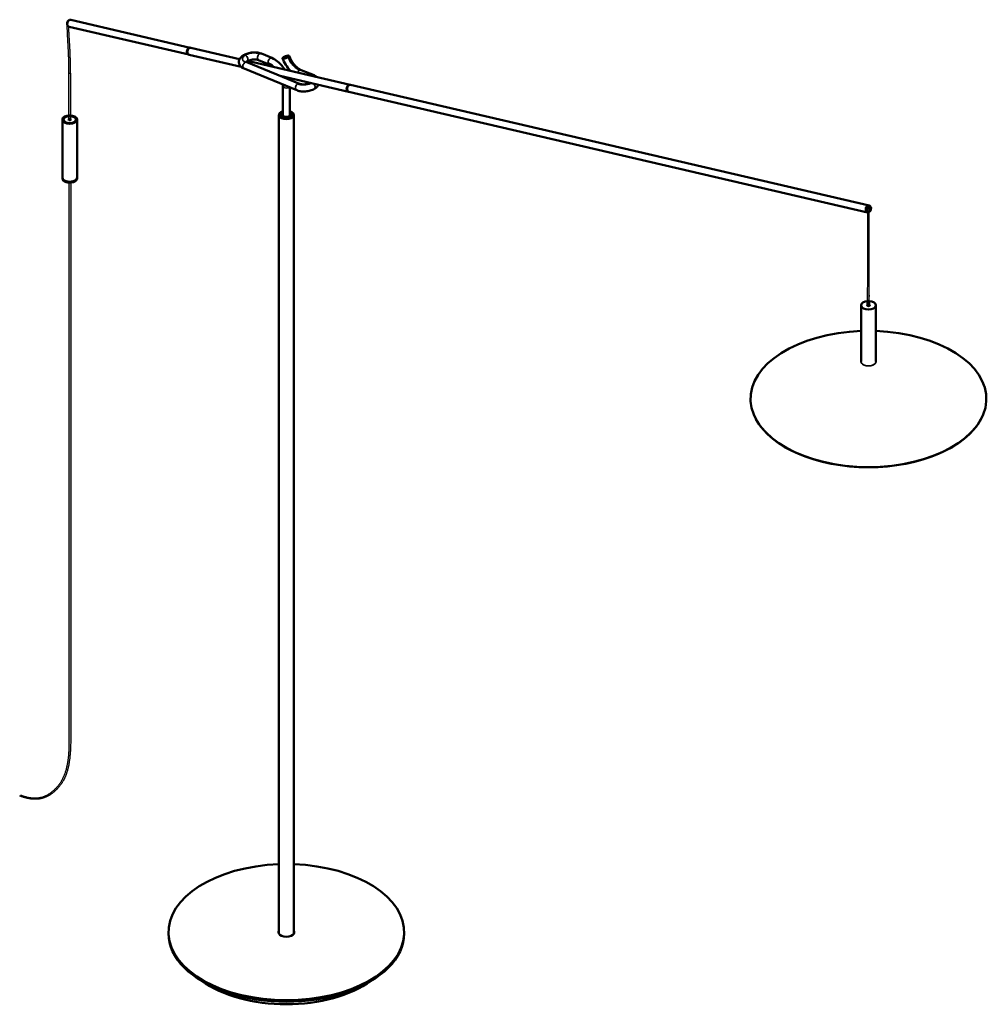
# Model space of a CAD drawing. Header units: millimetres. Extents: x 2486 to 9743, y 2059 to 5474.
# Tile 2 of 2: x 8100 to 9743, y 2917 to 4587. Entities that reach past the tile are written whole.
import ezdxf

# ---------------------------------------------------------------- set-up
doc = ezdxf.new("R2010")
doc.units = ezdxf.units.MM
doc.header["$LTSCALE"] = 25
for name, color, linetype, lineweight in [('Geometria schizzo (ISO)', 7, 'Continuous', 25), ('Tratteggio (ISO)', 7, 'Continuous', 18), ('Visibile (ISO)', 7, 'Continuous', 50), ('Visibile sottile (ISO)', 7, 'Continuous', 35)]:
    doc.layers.add(name, color=color, linetype=linetype, lineweight=lineweight)

msp = doc.modelspace()

# ---------------------------------------------------------------- hatches: boundary and pattern name
at = {"layer": 'Tratteggio (ISO)'}
h = msp.add_hatch(color=256, dxfattribs=at)
edge = h.paths.add_edge_path()
edge.add_line((8183.1, 4496.1), (8186.1, 4496.1))
edge.add_spline(control_points=[(8186.1, 4496.1), (8186.1, 4503.8), (8186.1, 4510.3), (8185.3, 4537.3), (8183.6, 4562.2), (8182.8, 4574.8)], knot_values=[1, 1, 1, 1, 1, 2, 3, 3, 3, 3, 3], degree=4, periodic=0)
edge.add_arc((8186.3, 4579.8), 6.09, 180.6047, 235.1409, ccw=False)
edge.add_spline(control_points=[(8180.2, 4579.8), (8180.2, 4577.7), (8180.9, 4558), (8183.1, 4523), (8183.1, 4516.2), (8183.1, 4496.1)], knot_values=[1, 1, 1, 1, 1, 2, 3, 3, 3, 3, 3], degree=4, periodic=0)
h = msp.add_hatch(color=256, dxfattribs=at)
edge = h.paths.add_edge_path()
edge.add_ellipse((8184.6, 4416.8), major_axis=(1.5, 0), ratio=0.57739, start_angle=0.0034, end_angle=180.0034)
edge.add_line((8183.1, 4416.8), (8183.1, 4496.1))
edge.add_line((8183.1, 4496.1), (8186.1, 4496.1))
edge.add_line((8186.1, 4496.1), (8186.1, 4416.8))
h = msp.add_hatch(color=256, dxfattribs=at)
edge = h.paths.add_edge_path()
edge.add_ellipse((8184.6, 4416.8), major_axis=(1.5, 0), ratio=0.57739, start_angle=0.0034, end_angle=180.0034)
edge.add_line((8183.1, 4416.8), (8186.1, 4416.8))
h = msp.add_hatch(color=256, dxfattribs=at)
edge = h.paths.add_edge_path()
edge.add_line((8186.1, 4416.8), (8183.1, 4416.8))
edge.add_ellipse((8184.6, 4416.8), major_axis=(-1.5, 0), ratio=0.57739, start_angle=0.0034, end_angle=180.0034)
h = msp.add_hatch(color=256, dxfattribs=at)
edge = h.paths.add_edge_path()
edge.add_line((8183, 4310.4), (8183, 3365.2))
edge.add_spline(control_points=[(8183, 3365.2), (8183, 3348.8), (8183, 3342.1), (8180.9, 3319.2), (8171.7, 3294.3), (8158.1, 3278.9), (8137.1, 3263.4), (8115.1, 3266.4), (8101.7, 3271.7)], knot_values=[1, 1, 1, 1, 1, 2, 3, 4, 5, 6, 6, 6, 6, 6], degree=4, periodic=0)
edge.add_spline(control_points=[(8101.7, 3271.7), (8100.7, 3271.1), (8100.6, 3271), (8100.6, 3271.1), (8100.5, 3271), (8100.5, 3271), (8100.5, 3271), (8100.5, 3270.9), (8099.7, 3270.2)], knot_values=[1, 1, 1, 1, 1, 2, 3, 4, 5, 6, 6, 6, 6, 6], degree=4, periodic=0)
edge.add_spline(control_points=[(8099.7, 3270.2), (8100.4, 3270.1), (8110, 3266.3), (8123, 3264), (8136.7, 3265.2), (8147.4, 3269.6), (8156.9, 3275.6), (8167.5, 3286.2), (8177.3, 3300.9), (8181.6, 3315.9), (8184.8, 3329.7), (8186.3, 3353.9), (8186.3, 3365.8)], knot_values=[1, 1, 1, 1, 1, 2, 3, 4, 5, 6, 7, 8, 9, 10, 10, 10, 10, 10], degree=4, periodic=0)
edge.add_line((8186.3, 3365.8), (8186.3, 4310.4))
edge.add_line((8186.3, 4310.4), (8183, 4310.4))
h = msp.add_hatch(color=256, dxfattribs=at)
edge = h.paths.add_edge_path()
edge.add_spline(control_points=[(9541, 4101.6), (9541, 4113.5), (9541, 4115.3), (9541, 4219.2), (9541, 4261.6), (9541, 4261.9), (9542, 4267), (9541.2, 4268.3), (9538.8, 4268.6), (9538.2, 4268.8)], knot_values=[1, 1, 1, 1, 1, 2, 3, 4, 5, 6, 7, 7, 7, 7, 7], degree=4, periodic=0)
edge.add_arc((9540.7, 4265.2), 4.41, 125.0421, 223.0716)
edge.add_ellipse((9539.9, 4265.6), major_axis=(-1.02, -4.38), ratio=0.718474, start_angle=337.9947, end_angle=353.696)
edge.add_spline(control_points=[(9538.5, 4261.4), (9538.2, 4210.2), (9538.2, 4124.6), (9538.2, 4115.3), (9538.2, 4101.6)], knot_values=[1, 1, 1, 1, 1, 2, 2, 2, 2, 2], degree=4, periodic=0)
edge.add_arc((9539.6, 4103.9), 2.61, 238.1664, 301.8336)

# ---------------------------------------------------------------- linework, layer by layer
at = {"layer": 'Geometria schizzo (ISO)'}
for p, q in [((8183.1, 4416.8), (8183.1, 4496.1)), ((8183.1, 4496.1), (8186.1, 4496.1)), ((8186.1, 4496.1), (8186.1, 4416.8)), ((8186.1, 4416.8), (8183.1, 4416.8)), ((8186.3, 4310.4), (8183, 4310.4)), ((8183, 4310.4), (8183, 3365.2)), ((8186.3, 4310.4), (8186.3, 3365.8))]:
    msp.add_line(p, q, dxfattribs=at)
for centre, radius, start, end in [((8186.3, 4579.8), 6.09, 180.6047, 235.1409), ((9540.7, 4265.2), 4.41, 125.0421, 223.0716), ((9537.3, 4260.9), 1.28, 22.987, 79.5176), ((9539.6, 4103.9), 2.61, 238.1664, 301.8336)]:
    msp.add_arc(centre, radius, start, end, dxfattribs=at)
for points in [[(8183.1, 4496.1), (8183.1, 4516.2), (8183.1, 4523), (8180.9, 4558), (8180.2, 4577.7), (8180.2, 4579.8)], [(8186.1, 4496.1), (8186.1, 4503.8), (8186.1, 4510.3), (8185.3, 4537.3), (8183.6, 4562.2), (8182.8, 4574.8)], [(9541, 4101.6), (9541, 4113.5), (9541, 4115.3), (9541, 4219.2), (9541, 4261.6), (9541, 4261.9), (9542, 4267), (9541.2, 4268.3), (9538.8, 4268.6), (9538.2, 4268.8)], [(9538.2, 4101.6), (9538.2, 4115.3), (9538.2, 4124.6), (9538.2, 4210.2), (9538.5, 4261.4)], [(8186.3, 3365.8), (8186.3, 3353.9), (8184.8, 3329.7), (8181.6, 3315.9), (8177.3, 3300.9), (8167.5, 3286.2), (8156.9, 3275.6), (8147.4, 3269.6), (8136.7, 3265.2), (8123, 3264), (8110, 3266.3), (8100.4, 3270.1), (8099.7, 3270.2)], [(8183, 3365.2), (8183, 3348.8), (8183, 3342.1), (8180.9, 3319.2), (8171.7, 3294.3), (8158.1, 3278.9), (8137.1, 3263.4), (8115.1, 3266.4), (8101.7, 3271.7)]]:
    msp.add_open_spline(points, degree=4, dxfattribs=at)
at = {"layer": 'Visibile (ISO)'}
for p, q in [((8183.6, 4574.6), (8386.5, 4527.4)), ((8186.3, 4586.3), (8389.2, 4539.1)), ((8387.2, 4527.3), (8475.4, 4506.8)), ((8389.9, 4539), (8472.8, 4519.7)), ((8509.7, 4529.1), (8527.7, 4521.7)), ((8556.1, 4525.6), (8556.7, 4525.4)), ((8574.2, 4478), (8484.9, 4514.8)), ((8486.4, 4516.6), (8660.2, 4476.2)), ((8505.1, 4518), (8523.1, 4510.6)), ((8545.7, 4521.4), (8546, 4522)), ((8569.7, 4466.9), (8480.4, 4503.7)), ((8541.8, 4491.4), (8657.5, 4464.5)), ((8577.4, 4501.2), (8599, 4492.3)), ((8660.9, 4476), (9540.6, 4271.6)), ((8546.1, 4474.1), (8546.1, 4425.2)), ((8558.1, 4471.7), (8558.1, 4425.2)), ((8658.2, 4464.3), (9537.9, 4259.9)), ((8539.6, 3037), (8539.6, 4425.1)), ((8541.3, 4423.7), (8541.3, 4424.2)), ((8545.2, 4429), (8544.5, 4428.6)), ((8559, 4429), (8559.7, 4428.6)), ((8562.8, 4423.7), (8562.8, 4424.2)), ((8564.6, 3037), (8564.6, 4425.1)), ((8172.1, 4417.2), (8172.1, 4319.2)), ((8173.7, 4416.4), (8173.7, 4416.8)), ((8177.2, 4421.5), (8176.9, 4421.3)), ((8191.9, 4421.5), (8192.3, 4421.3)), ((8195.5, 4416.4), (8195.5, 4416.8)), ((8197.1, 4417.2), (8197.1, 4319.2)), ((8548, 4422.7), (8547.8, 4422.8)), ((8556.2, 4422.7), (8556.3, 4422.8)), ((8172.1, 4317.6), (8172.1, 4319.2)), ((8197.1, 4317.6), (8197.1, 4319.2)), ((9538.4, 4260.3), (9538.7, 4260.3)), ((9540.9, 4271.1), (9541.2, 4271)), ((9538.2, 4101.4), (9538.2, 4109.3)), ((9541, 4101.4), (9541, 4109.3)), ((9527.1, 4007), (9527.1, 4102.4)), ((9552.1, 4007), (9552.1, 4102.4)), ((9348.7, 3909.1), (9348.4, 3909.8)), ((9730.4, 3909.1), (9730.8, 3909.8)), ((8352.1, 3037), (8352.1, 3039.5)), ((8752.1, 3037), (8752.1, 3039.5))]:
    msp.add_line(p, q, dxfattribs=at)
for centre, major_axis, ratio, start_param, end_param in [((8184.3, 4580.6), (1.24, 5.36), 0.718474, 0.468944, 2.672649), ((8184.9, 4580.4), (-1.36, -5.84), 0.718474, 3.141593, 6.283185), ((8387.8, 4533.3), (-1.36, -5.84), 0.718474, 3.06083, 6.363948), ((8387.8, 4533.3), (1.24, 5.36), 0.718474, 0.468944, 2.672649), ((8388.5, 4533.1), (1.36, 5.84), 0.718474, 0, 3.141593), ((8482.7, 4509.2), (2.29, 5.55), 0.653334, 0.000008, 0.000046), ((8482.8, 4521.4), (3, -5.2), 0.57735, 6.283153, 6.283214), ((8507.4, 4523.5), (-2.29, -5.55), 0.653334, 6.28314, 6.283182), ((8525.4, 4516.1), (-2.29, -5.55), 0.653334, 0.000005, 0.000077), ((8575.1, 4495.7), (2.29, 5.55), 0.653334, 0.000001, 0.000026), ((8571.9, 4472.5), (2.29, 5.55), 0.653334, 6.283127, 6.283169), ((8658.8, 4470.3), (-1.36, -5.84), 0.718474, 3.06083, 6.363948), ((8658.8, 4470.3), (1.24, 5.36), 0.718474, 0.468944, 2.672649), ((8659.5, 4470.2), (1.36, 5.84), 0.718474, 0, 3.141593), ((8552.1, 4474.1), (-6, 0), 0.57735, 6.283128, 6.283185), ((8552.1, 4425.1), (-12.5, 0), 0.57735, 5.215392, 10.497265), ((8552.1, 4425.1), (11, 0), 0.57735, 2.150521, 7.279839), ((8552.1, 4424.2), (-10.7, 0), 0.57735, 5.497787, 6.396482), ((8552.1, 4425.1), (9.75, 0), 0.57735, 2.237023, 7.194452), ((8552.1, 4425.2), (6, 0), 0.57735, 3.141593, 6.283185), ((8552.1, 4424.2), (10.7, 0), 0.57735, 6.169888, 7.068583), ((8184.6, 4416.8), (-10.9, 0), 0.57739, 5.497684, 6.393058), ((8184.6, 4416.8), (-1.5, 0), 0.57739, 2.511321, 6.913457), ((8184.6, 4416.8), (10.9, 0), 0.57739, 6.173312, 7.068686), ((8552.1, 4425), (5.8, 0), 0.57735, 3.926991, 5.497787), ((8184.6, 4319.2), (12.5, 0), 0.57739, 3.141593, 6.283185), ((8184.6, 4319.2), (-12.5, 0), 0.57739, 0, 3.141593), ((8184.6, 4317.6), (-12.5, 0), 0.57739, 0, 3.141593), ((9539.3, 4265.8), (1.36, 5.84), 0.718474, 5.669809, 10.038155), ((9539.6, 4265.7), (1.24, 5.36), 0.718474, 0, 3.141593), ((9539.6, 4265.7), (-1.24, -5.36), 0.718474, 3.141593, 6.283185), ((9539.6, 4102.4), (-12.5, 0), 0.57739, 4.817544, 10.890419), ((9539.6, 4102.4), (-2.25, 0), 0.57739, 5.369853, 10.338111), ((9539.6, 4102), (-1.75, 0), 0.57739, 5.616239, 6.934453), ((9539.6, 4100.4), (2.25, 0), 0.57739, 2.22826, 2.237729), ((9539.6, 4100.8), (-1.75, 0), 0.57739, 5.616239, 5.632126), ((9539.6, 4102), (1.75, 0), 0.57739, 5.631917, 6.950132), ((9539.6, 4100.4), (2.25, 0), 0.57739, 0.903863, 0.913333), ((9539.6, 4100.8), (-1.75, 0), 0.57739, 3.792652, 3.808539), ((9539.6, 3943.6), (-200, 0), 0.57739, 4.77493, 10.933034), ((9539.6, 3942.9), (-199.6, 0), 0.57739, 0.297283, 2.84431), ((8552.1, 3039.5), (-200, 0), 0.57735, 4.77493, 10.933034), ((8552.1, 3039.5), (13.5, 0), 0.57735, 2.754276, 6.670502), ((8552.1, 3037), (-13.5, 0), 0.57735, 5.895869, 6.125397), ((8552.1, 3037), (13.5, 0), 0.57735, 0.157789, 0.387317), ((8552.1, 3037), (-200, 0), 0.57735, 0, 3.141593), ((8552.1, 3037), (-12.5, 0), 0.57735, 0, 0.075496), ((8552.1, 3037), (12.5, 0), 0.57735, 6.207689, 6.283185), ((8552.1, 3023.9), (185, 0), 0.57735, 3.821386, 5.603392)]:
    msp.add_ellipse(centre, major_axis=major_axis, ratio=ratio, start_param=start_param, end_param=end_param, dxfattribs=at)
for centre, major_axis, ratio in [((8184.6, 4417.2), (-12.5, 0), 0.57739), ((8184.6, 4417.2), (11, 0), 0.57739), ((8184.6, 4417.2), (-10.4, 0), 0.57739), ((8184.6, 4417.2), (2, 0), 0.57739), ((9539.9, 4265.6), (-1.24, -5.36), 0.718474), ((9539.9, 4265.6), (-1.02, -4.38), 0.718474), ((9539.6, 4109.3), (-1.37, 0), 0.57739)]:
    msp.add_ellipse(centre, major_axis=major_axis, ratio=ratio, dxfattribs=at)
for points, knots in [([(8480.4, 4503.7), (8478.2, 4504.6), (8476.3, 4505.8), (8474.1, 4508), (8473.5, 4508.8), (8472.2, 4511.1), (8471.7, 4512.8), (8471.6, 4515.8), (8471.8, 4517.2), (8472.8, 4519.8), (8473.5, 4521.1), (8475.5, 4523.5), (8476.9, 4524.7), (8478.8, 4526.1), (8479.3, 4526.4), (8479.8, 4526.6)], [0.000018, 0.000018, 0.000018, 0.000018, 0.814791, 0.814791, 1.189537, 1.189537, 1.803423, 1.803423, 2.318969, 2.318969, 2.850666, 2.850666, 3.500902, 3.500902, 3.688959, 3.688959, 3.688959, 3.688959]), ([(8479.8, 4526.6), (8481.9, 4527.8), (8484.3, 4528.8), (8489.3, 4530.3), (8491.9, 4530.8), (8497, 4531.2), (8499.5, 4531.2), (8504.3, 4530.7), (8506.6, 4530.2), (8509, 4529.4), (8509.3, 4529.2), (8509.7, 4529.1)], [0.000024, 0.000024, 0.000024, 0.000024, 0.821035, 0.821035, 1.607889, 1.607889, 2.35551, 2.35551, 3.109306, 3.109306, 3.244877, 3.244877, 3.244877, 3.244877]), ([(8547.7, 4523.4), (8548.1, 4523.6), (8548.5, 4523.8), (8549.3, 4524.2), (8549.7, 4524.3), (8550.6, 4524.7), (8551.1, 4524.9), (8552.3, 4525.3), (8553.1, 4525.5), (8554.3, 4525.7), (8554.7, 4525.7), (8555, 4525.7), (8555.4, 4525.7), (8555.7, 4525.7), (8556.2, 4525.6), (8556.4, 4525.4), (8556.3, 4524.9), (8556, 4524.6), (8555.3, 4524), (8554.9, 4523.8), (8554.6, 4523.6)], [-3.141593, -3.141593, -3.141593, -3.141593, -2.868711, -2.868711, -2.609754, -2.609754, -2.350796, -2.350796, -1.870796, -1.870796, -1.570796, -1.570796, -1.570796, -1.270796, -1.270796, -0.790796, -0.790796, -0.273432, -0.273432, 0, 0, 0, 0]), ([(8555.1, 4523.2), (8555.5, 4523.4), (8555.8, 4523.6), (8556.6, 4524.2), (8556.9, 4524.6), (8557, 4525.1), (8556.9, 4525.2), (8556.7, 4525.4)], [0, 0, 0, 0, 0.273432, 0.273432, 0.790796, 0.790796, 1.182788, 1.182788, 1.182788, 1.182788]), ([(8557, 4525.1), (8558, 4522.4), (8559.2, 4519.8), (8562.2, 4514.7), (8564, 4512.3), (8567.7, 4508), (8569.7, 4506.1), (8573.6, 4503.1), (8575.6, 4501.9), (8577.4, 4501.2)], [0, 0, 0, 0, 0.875698, 0.875698, 1.762574, 1.762574, 2.648339, 2.648339, 3.522891, 3.522891, 3.522891, 3.522891]), ([(8483.4, 4515.7), (8483.4, 4515.7), (8483.4, 4515.7), (8483.7, 4515.5), (8484, 4515.2), (8484.6, 4514.9), (8484.8, 4514.9), (8484.9, 4514.8)], [1.6749043, 1.6749043, 1.6749043, 1.6749043, 1.8532493, 1.8532493, 2.1786826, 2.1786826, 2.2772101, 2.2772101, 2.2772101, 2.2772101]), ([(8505.1, 4518), (8504.6, 4518.2), (8503.8, 4518.4), (8502.2, 4518.8), (8501.2, 4519), (8499, 4519.1), (8497.7, 4519.2), (8495.2, 4519), (8493.8, 4518.9), (8491.2, 4518.3), (8489.9, 4518), (8487.6, 4517.2), (8486.6, 4516.7), (8485.8, 4516.2)], [0, 0, 0, 0, 0.316365, 0.316365, 0.657382, 0.657382, 1.035439, 1.035439, 1.437058, 1.437058, 1.8458, 1.8458, 2.249849, 2.249849, 2.249849, 2.249849]), ([(8529.7, 4506.5), (8529, 4507.1), (8528.3, 4507.6), (8526, 4509.2), (8524.5, 4510), (8523.1, 4510.6)], [3.986726, 3.986726, 3.986726, 3.986726, 4.311477, 4.311477, 4.995121, 4.995121, 4.995121, 4.995121]), ([(8527.7, 4521.7), (8531, 4520.3), (8534.2, 4518.3), (8540.4, 4513.3), (8543.4, 4510.2), (8547.1, 4505.2), (8548.2, 4503.6), (8549.3, 4501.9)], [0.000035, 0.000035, 0.000035, 0.000035, 1.29439, 1.29439, 2.601203, 2.601203, 3.186331, 3.186331, 3.186331, 3.186331]), ([(8545.7, 4521.4), (8545.7, 4521.3), (8545.7, 4521.3), (8545.6, 4520.9), (8545.8, 4520.7), (8546.4, 4520.6), (8546.7, 4520.6), (8547.1, 4520.6), (8547.5, 4520.6), (8547.9, 4520.6), (8549.1, 4520.9), (8550, 4521.1), (8551.4, 4521.5), (8551.9, 4521.7), (8552.9, 4522.1), (8553.3, 4522.3), (8554.2, 4522.7), (8554.7, 4522.9), (8555.1, 4523.2)], [0.687044, 0.687044, 0.687044, 0.687044, 0.790796, 0.790796, 1.270796, 1.270796, 1.570796, 1.570796, 1.570796, 1.870796, 1.870796, 2.350796, 2.350796, 2.609479, 2.609479, 2.868161, 2.868161, 3.141593, 3.141593, 3.141593, 3.141593]), ([(8559.2, 4499.6), (8557.5, 4501.3), (8556, 4503.1), (8552, 4508.4), (8549.7, 4512.1), (8547, 4517.6), (8546.3, 4519.3), (8545.7, 4521)], [1.871703, 1.871703, 1.871703, 1.871703, 2.60166, 2.60166, 3.883653, 3.883653, 4.436229, 4.436229, 4.436229, 4.436229]), ([(8554.6, 4523.6), (8554.2, 4523.4), (8553.8, 4523.2), (8553, 4522.8), (8552.6, 4522.6), (8551.7, 4522.3), (8551.2, 4522.1), (8550, 4521.7), (8549.2, 4521.5), (8548, 4521.3), (8547.6, 4521.3), (8547.3, 4521.2), (8546.9, 4521.2), (8546.6, 4521.3), (8546.1, 4521.4), (8545.9, 4521.6), (8546, 4522.1), (8546.3, 4522.4), (8547.1, 4523), (8547.4, 4523.2), (8547.7, 4523.4)], [-3.141593, -3.141593, -3.141593, -3.141593, -2.868161, -2.868161, -2.609479, -2.609479, -2.350796, -2.350796, -1.870796, -1.870796, -1.570796, -1.570796, -1.570796, -1.270796, -1.270796, -0.790796, -0.790796, -0.272881, -0.272881, 0, 0, 0, 0]), ([(8574.2, 4478), (8574.8, 4477.8), (8575.5, 4477.5), (8577.2, 4477.2), (8578.2, 4477), (8580.4, 4476.8), (8581.6, 4476.8), (8584.2, 4477), (8585.5, 4477.1), (8588.2, 4477.6), (8589.5, 4478), (8591.5, 4478.7), (8592.3, 4479.1), (8593, 4479.5)], [0, 0, 0, 0, 0.316365, 0.316365, 0.657382, 0.657382, 1.035439, 1.035439, 1.437058, 1.437058, 1.8458, 1.8458, 2.166905, 2.166905, 2.166905, 2.166905]), ([(8606.6, 4476.3), (8606.1, 4475.4), (8605.6, 4474.6), (8603.9, 4472.4), (8602.5, 4471.3), (8600.5, 4469.9), (8600.1, 4469.6), (8599.6, 4469.4)], [2.477258, 2.477258, 2.477258, 2.477258, 2.850665, 2.850665, 3.5009, 3.5009, 3.688935, 3.688935, 3.688935, 3.688935]), ([(8599.6, 4469.4), (8597.5, 4468.1), (8595.1, 4467.2), (8590.1, 4465.7), (8587.4, 4465.2), (8582.3, 4464.8), (8579.8, 4464.8), (8575.1, 4465.3), (8572.8, 4465.8), (8570.4, 4466.6), (8570, 4466.8), (8569.7, 4466.9)], [0, 0, 0, 0, 0.821035, 0.821035, 1.607889, 1.607889, 2.35551, 2.35551, 3.109306, 3.109306, 3.244877, 3.244877, 3.244877, 3.244877]), ([(9537, 4263.5), (9537, 4263.5), (9537, 4263.6), (9536.9, 4263.8), (9536.8, 4263.9), (9536.7, 4264.2), (9536.7, 4264.4), (9536.7, 4264.9), (9536.7, 4265.1), (9536.7, 4265.6), (9536.7, 4265.9), (9536.8, 4266.5), (9536.9, 4266.7), (9537.1, 4267.3), (9537.2, 4267.5), (9537.4, 4267.9), (9537.6, 4268.1), (9537.8, 4268.4), (9537.9, 4268.5), (9538.1, 4268.7), (9538.1, 4268.7), (9538.2, 4268.8), (9538.2, 4268.8), (9538.2, 4268.8)], [0.73951, 0.73951, 0.73951, 0.73951, 0.963038, 0.963038, 1.163794, 1.163794, 1.355202, 1.355202, 1.548965, 1.548965, 1.747642, 1.747642, 1.949119, 1.949119, 2.149274, 2.149274, 2.344797, 2.344797, 2.536291, 2.536291, 2.73141, 2.73141, 2.833458, 2.833458, 2.833458, 2.833458])]:
    msp.add_open_spline(points, degree=3, knots=knots, dxfattribs=at)
for points in [[(8485.8, 4516.2), (8485.1, 4515.9), (8484.6, 4515.5), (8484.2, 4515.1)], [(8599, 4492.3), (8600.8, 4491.5), (8602.5, 4490.5), (8603.9, 4489.2)], [(8546.1, 4474.1), (8546.1, 4474.9), (8546, 4475.8), (8545.9, 4476.7)], [(8555.7, 4488.1), (8556, 4487.2), (8556.3, 4486.2), (8556.5, 4485.3)]]:
    msp.add_open_spline(points, degree=3, dxfattribs=at)
at = {"layer": 'Visibile sottile (ISO)'}
msp.add_line((8554.6, 4523.6), (8555.1, 4523.2), dxfattribs=at)
for centre, major_axis, ratio, start_param, end_param in [((8482.8, 4521.4), (-3, 5.2), 0.57735, 5.639964, 6.283153), ((8482.8, 4521.4), (-3, 5.2), 0.57735, 5.532694, 5.639964), ((8482.8, 4521.4), (3, -5.2), 0.57735, 0.000029, 2.391101), ((8507.4, 4523.5), (-2.29, -5.55), 0.653334, 3.845048, 6.283143), ((8507.4, 4523.5), (2.29, 5.55), 0.653334, 0, 0.703455), ((8482.7, 4509.2), (-2.29, -5.55), 0.653334, 3.845048, 6.283185), ((8482.7, 4509.2), (-2.29, -5.55), 0.653334, 3.737778, 3.845048), ((8482.7, 4509.2), (2.29, 5.55), 0.653334, 0.000038, 0.596185), ((8525.4, 4516.1), (2.29, 5.55), 0.653334, 0.000073, 2.274251), ((8525.4, 4516.1), (-2.29, -5.55), 0.653334, 5.415844, 6.283185), ((8575.1, 4495.7), (-2.29, -5.55), 0.653334, 3.845048, 4.770461), ((8575.1, 4495.7), (2.29, 5.55), 0.653334, 0.000025, 0.703455), ((8596.7, 4486.7), (2.29, 5.55), 0.653334, 0.703455, 0.923393), ((8596.7, 4486.7), (2.29, 5.55), 0.653334, 0.000038, 0.703455), ((8571.9, 4472.5), (-2.29, -5.55), 0.653334, 3.845048, 6.283143), ((8571.9, 4472.5), (2.29, 5.55), 0.653334, 0, 0.703455), ((8596.6, 4474.5), (3, -5.2), 0.57735, 0.000029, 2.001952), ((8552.1, 4474.1), (-6, 0), 0.57735, 0, 0.785398), ((8552.1, 4474.1), (6, 0), 0.57735, 3.926991, 5.686752), ((9536.9, 4266.3), (-0.57, -2.44), 0.718474, 0.280274, 2.861319), ((9539.6, 4006.9), (-12.9, 0), 0.57739, 6.023466, 9.684497), ((9539.6, 4007), (12.6, 0), 0.57739, 3.051336, 6.373442)]:
    msp.add_ellipse(centre, major_axis=major_axis, ratio=ratio, start_param=start_param, end_param=end_param, dxfattribs=at)
for points, knots in [([(8482.6, 4526.4), (8481.9, 4526), (8480.5, 4525.1), (8479, 4523.5), (8477.9, 4521.9), (8477.5, 4520.1), (8477.9, 4518.4), (8478.9, 4516.9), (8480.5, 4515.7), (8481.8, 4515), (8482.5, 4514.7)], [0, 0, 0, 0, 3.202189, 6.596773, 10.132956, 13.744446, 17.355936, 20.892119, 24.286704, 27.488892, 27.488892, 27.488892, 27.488892]), ([(8506.8, 4528.7), (8506.1, 4529), (8504.4, 4529.6), (8501.4, 4530.1), (8498.1, 4530.4), (8494.5, 4530.3), (8491, 4529.8), (8487.6, 4529), (8484.6, 4527.9), (8482.9, 4527.1), (8482.2, 4526.6)], [0, 0, 0, 0, 3.202189, 6.596773, 10.132956, 13.744446, 17.355936, 20.892119, 24.286704, 27.488892, 27.488892, 27.488892, 27.488892]), ([(8532.4, 4505.9), (8531.9, 4506.3), (8529.9, 4508.3), (8526.1, 4511.2), (8522.8, 4513), (8521.2, 4513.7)], [40.426994, 40.426994, 40.426994, 40.426994, 42.39606, 49.543997, 56.52808, 56.52808, 56.52808, 56.52808]), ([(8555.1, 4523.2), (8555.5, 4522.1), (8556.4, 4519.8), (8558.2, 4516.3), (8560.5, 4512.8), (8563.1, 4509.5), (8565.9, 4506.6), (8568.7, 4504.1), (8571.6, 4502.2), (8573.5, 4501.2), (8574.5, 4500.9)], [0.61114, 0.61114, 0.61114, 0.61114, 4.84302, 9.860265, 15.000783, 20.205231, 25.409679, 30.550197, 35.567442, 40.410462, 40.410462, 40.410462, 40.410462]), ([(8598.8, 4490.4), (8598.6, 4490.6), (8597.8, 4491.1), (8596.8, 4491.6), (8596.1, 4491.9)], [23.056979, 23.056979, 23.056979, 23.056979, 24.286704, 27.488892, 27.488892, 27.488892, 27.488892]), ([(8571.3, 4477.6), (8572.1, 4477.3), (8573.8, 4476.8), (8576.7, 4476.2), (8580.1, 4476), (8583.6, 4476.1), (8587.2, 4476.6), (8590.6, 4477.4), (8593, 4478.3), (8594.3, 4478.9), (8594.7, 4479.1)], [0, 0, 0, 0, 3.202189, 6.596773, 10.132956, 13.744446, 17.355936, 20.892119, 24.286704, 25.773588, 25.773588, 25.773588, 25.773588])]:
    msp.add_open_spline(points, degree=3, knots=knots, dxfattribs=at)
for points in [[(8542.9, 4490.9), (8542.9, 4491), (8542.9, 4491), (8542.8, 4491.1)], [(8547.8, 4471.6), (8547.8, 4473), (8547.7, 4474.5), (8547.5, 4476)]]:
    msp.add_open_spline(points, degree=3, dxfattribs=at)

doc.saveas('drawing.dxf')
